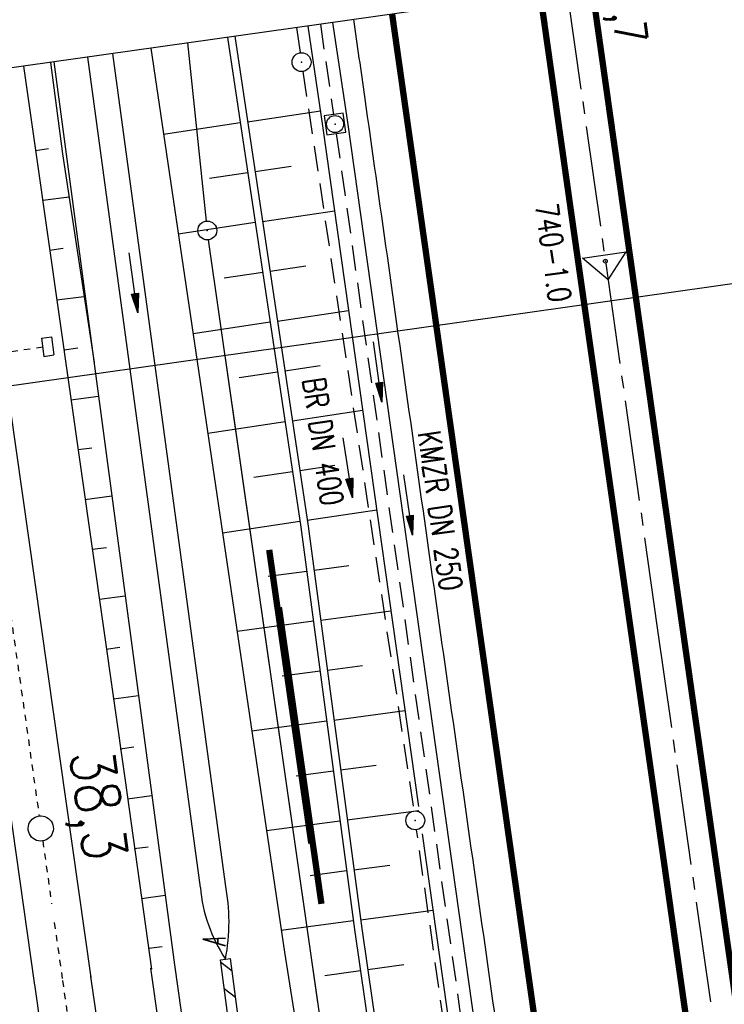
# Model space of a CAD drawing. Extents: x 446388 to 447135, y 445359 to 446567.
# Tile 76 of 80: x 446502 to 446558, y 446425 to 446503. Entities that reach past the tile are written whole.
import ezdxf
from ezdxf.enums import TextEntityAlignment as Align

# ---------------------------------------------------------------- set-up
doc = ezdxf.new("R2010")
doc.units = 0
doc.header["$LTSCALE"] = 2
doc.header["$MEASUREMENT"] = 0
for name, pattern in [('ACAD_ISO10W100W', [0.5, 0.25, -0.25]), ('ACHSE', [5.5, 4, -0.5, 0.5, -0.5]), ('AUSGEZOGEN', [0]), ('GEMARKBAB', [3.7, 2, -0.5, 0.1, -0.5, 0.1, -0.5]), ('GESTRICH-X2', [1.5, 1, -0.5]), ('STRICHLINIEX2', [0.5, 0.25, -0.25])]:
    doc.linetypes.add(name, pattern=pattern)
doc.layers.get('0').update_dxf_attribs({"linetype": 'AUSGEZOGEN'})
for name, color, linetype in [('201-GEMARKGRZ', 7, 'GEMARKBAB'), ('201-GRENZL-BAB', 7, 'AUSGEZOGEN'), ('201-GRENZP-BAB', 7, 'AUSGEZOGEN'), ('202-GEMARKGRZ', 7, 'GEMARKBAB'), ('202-GRENZL-BAB', 7, 'AUSGEZOGEN'), ('ACHSETOP', 250, 'ACHSE'), ('ANMERKUNG', 7, 'CONTINUOUS'), ('BOESCHG', 250, 'AUSGEZOGEN'), ('DB-Bahnachse', 7, 'CONTINUOUS'), ('DB-Böschungen', 15, 'CONTINUOUS'), ('DB-Gleisachse', 7, 'CONTINUOUS'), ('DB-GRABEN', 15, 'AUSGEZOGEN'), ('DB-Kabelanlagen', 15, 'CONTINUOUS'), ('FBRTOP', 250, 'AUSGEZOGEN'), ('HEKT_B', 250, 'CONTINUOUS'), ('KANAL', 7, 'GESTRICH-X2'), ('MULDE', 250, 'AUSGEZOGEN'), ('Netzknoten_PKT', 7, 'CONTINUOUS'), ('Netzknoten_PKT-NR', 7, 'CONTINUOUS'), ('Netzknoten_SIGNATUR', 7, 'CONTINUOUS'), ('PFEIL', 7, 'CONTINUOUS'), ('PFEILTOP', 200, 'AUSGEZOGEN'), ('Planeinteilung', 250, 'CONTINUOUS'), ('RAHMEN', 7, 'AUSGEZOGEN'), ('Rinne', 200, 'CONTINUOUS'), ('SCHSYMBOL', 200, 'AUSGEZOGEN'), ('TEXTO', 4, 'CONTINUOUS')]:
    doc.layers.add(name, color=color, linetype=linetype)
doc.styles.add('ROMANS', font='romans.shx', dxfattribs={"width": 0.8})

# ---------------------------------------------------------------- blocks, each defined once
blk = doc.blocks.new('GST')
at = {"color": 0}
blk.add_circle((0, 0), 0.75, dxfattribs=at)
blk.add_point((0, 0), dxfattribs=at)
blk = doc.blocks.new('10')
blk.add_blockref('GST', (0, 0))
blk = doc.blocks.new('20')
blk.add_lwpolyline([(-0.754, -0.751), (0.754, -0.751), (0.754, 0.75), (-0.754, 0.75)], close=True)
blk.add_circle((0, 0), 0.676)
blk.add_point((0, 0))
blk = doc.blocks.new('PFEIL2')
at = {"color": 0}
for p, q in [((0.88, 0.002), (-2.401, -0.012)), ((0.881, -0.271), (0.879, 0.276)), ((0.879, 0.276), (2.429, 0.009)), ((0.911, 0.27), (0.879, 0.265)), ((0.965, 0.261), (0.879, 0.246)), ((1.019, 0.252), (0.879, 0.228)), ((1.073, 0.242), (0.879, 0.209)), ((1.127, 0.233), (0.879, 0.191)), ((1.181, 0.224), (0.879, 0.172)), ((1.235, 0.214), (0.879, 0.154)), ((1.289, 0.205), (0.879, 0.135)), ((1.343, 0.196), (0.879, 0.117)), ((1.397, 0.187), (0.879, 0.098)), ((1.451, 0.177), (0.879, 0.08)), ((1.505, 0.168), (0.879, 0.061)), ((1.559, 0.159), (0.88, 0.043)), ((1.613, 0.149), (0.88, 0.024)), ((1.668, 0.14), (0.88, 0.006)), ((1.722, 0.131), (0.88, -0.013)), ((1.776, 0.121), (0.88, -0.031)), ((1.83, 0.112), (0.88, -0.05)), ((1.884, 0.103), (0.88, -0.068)), ((1.938, 0.094), (0.88, -0.087)), ((1.992, 0.084), (0.88, -0.105)), ((2.046, 0.075), (0.88, -0.124)), ((2.1, 0.066), (0.88, -0.142)), ((2.154, 0.056), (0.88, -0.161)), ((2.208, 0.047), (0.88, -0.179)), ((2.262, 0.038), (0.881, -0.198)), ((2.316, 0.029), (0.881, -0.216)), ((2.37, 0.019), (0.881, -0.235)), ((2.424, 0.01), (0.881, -0.253)), ((2.429, 0.009), (0.881, -0.271))]:
    blk.add_line(p, q, dxfattribs=at)
blk = doc.blocks.new('1135594')
blk.add_line((0, 297), (0, 0))
at = {"layer": 'RAHMEN'}
blk.add_line((25, 589), (25, 5), dxfattribs=at)
blk = doc.blocks.new('PKT')
at = {"color": 0}
blk.add_circle((0, 0), 0.15, dxfattribs=at)
blk.add_point((0, 0), dxfattribs=at)
blk = doc.blocks.new('Station_Netzknoten')
at = {"layer": 'Netzknoten_SIGNATUR'}
for p, q in [((-1.75, 0.5), (1.75, 0.5)), ((0, -1.5), (-1.75, 0.5)), ((0, -1.5), (1.75, 0.5))]:
    blk.add_line(p, q, dxfattribs=at)
blk.add_point((0, 0), dxfattribs=at)

msp = doc.modelspace()

# ---------------------------------------------------------------- linework, layer by layer
at = {"layer": '201-GEMARKGRZ', "const_width": 0.5, "flags": 128}
msp.add_lwpolyline([(446525.758, 446432.872), (446522.386, 446456.411)], dxfattribs=at)
at = {"layer": '201-GRENZL-BAB', "flags": 128}
for points in [[(446516.623, 446487.097), (446515.157, 446501.239)], [(446528.171, 446406.267), (446516.806, 446485.608)]]:
    msp.add_lwpolyline(points, dxfattribs=at)
at = {"layer": '202-GEMARKGRZ', "const_width": 0.5, "flags": 128}
msp.add_lwpolyline([(446524.949, 446437.678), (446521.61, 446460.986)], dxfattribs=at)
at = {"layer": '202-GRENZL-BAB', "flags": 128}
msp.add_lwpolyline([(446564.494, 446152.692), (446518.124, 446476.409)], dxfattribs=at)
at = {"layer": 'ACHSETOP'}
msp.add_lwpolyline([(446545.228, 446505.501), (446552.414, 446454.803), (446566.447, 446355.792), (446583.989, 446232.029), (446601.53, 446108.266), (446619.072, 445984.503), (446643.63, 445811.235), (446657.663, 445712.224), (446689.238, 445489.451), (446703.271, 445390.44), (446704.505, 445381.732)], dxfattribs=at)
at = {"layer": 'BOESCHG'}
for p, q in [((446519.902, 446494.98), (446525.67, 446495.842)), ((446513.228, 446494.002), (446519.319, 446494.913)), ((446519.317, 446494.913), (446519.319, 446494.913)), ((446520.494, 446491.024), (446523.365, 446491.453)), ((446516.862, 446490.501), (446519.911, 446490.957)), ((446519.91, 446490.957), (446519.911, 446490.957)), ((446521.086, 446487.068), (446526.795, 446487.922)), ((446514.397, 446486.088), (446520.502, 446487.001)), ((446520.501, 446487.001), (446520.502, 446487.001)), ((446518.038, 446482.588), (446521.094, 446483.045)), ((446521.093, 446483.045), (446521.094, 446483.045)), ((446521.677, 446483.112), (446524.515, 446483.536)), ((446522.269, 446479.156), (446527.91, 446479.999)), ((446515.567, 446478.174), (446521.686, 446479.089)), ((446521.684, 446479.089), (446521.686, 446479.089)), ((446519.215, 446474.675), (446522.278, 446475.133)), ((446522.277, 446475.133), (446522.278, 446475.133)), ((446522.861, 446475.2), (446525.664, 446475.619)), ((446523.453, 446471.244), (446529.025, 446472.077)), ((446516.736, 446470.26), (446522.87, 446471.178)), ((446522.868, 446471.177), (446522.87, 446471.178)), ((446520.391, 446466.762), (446523.461, 446467.222)), ((446523.46, 446467.221), (446523.461, 446467.222)), ((446524.045, 446467.288), (446526.814, 446467.702)), ((446524.636, 446463.332), (446530.141, 446464.155)), ((446517.906, 446462.346), (446524.053, 446463.266)), ((446524.051, 446463.265), (446524.053, 446463.266)), ((446525.172, 446459.368), (446527.941, 446459.736)), ((446521.532, 446458.895), (446524.589, 446459.302)), ((446524.588, 446459.301), (446524.589, 446459.302)), ((446525.699, 446455.403), (446531.269, 446456.144)), ((446519.061, 446454.531), (446525.116, 446455.337)), ((446525.114, 446455.336), (446525.116, 446455.337)), ((446526.227, 446451.438), (446529.027, 446451.81)), ((446522.645, 446450.972), (446525.644, 446451.371)), ((446525.643, 446451.371), (446525.644, 446451.371)), ((446526.754, 446447.473), (446532.384, 446448.222)), ((446520.231, 446446.616), (446526.171, 446447.406)), ((446526.169, 446447.406), (446526.171, 446447.406)), ((446527.282, 446443.507), (446530.112, 446443.884)), ((446523.757, 446443.05), (446526.699, 446443.441)), ((446526.698, 446443.441), (446526.699, 446443.441)), ((446527.809, 446439.542), (446533.5, 446440.299)), ((446521.4, 446438.701), (446527.226, 446439.476)), ((446527.224, 446439.476), (446527.226, 446439.476)), ((446528.337, 446435.577), (446531.197, 446435.958)), ((446524.87, 446435.127), (446527.754, 446435.511)), ((446527.753, 446435.511), (446527.754, 446435.511)), ((446528.864, 446431.612), (446534.615, 446432.377)), ((446522.57, 446430.786), (446528.281, 446431.546)), ((446528.279, 446431.546), (446528.281, 446431.546)), ((446529.428, 446427.652), (446532.296, 446428.066)), ((446526.016, 446427.178), (446528.845, 446427.586)), ((446528.844, 446427.586), (446528.845, 446427.586))]:
    msp.add_line(p, q, dxfattribs=at)
for points in [[(446625.917, 446116.395, -0.000878), (446621.67, 446145.992, -0.000254), (446615.925, 446186.677, -0.000386), (446612.181, 446213.443, -0.001491), (446608.016, 446244.056, 0.001346), (446603.412, 446277.962, 0.00065), (446598.21, 446315.159, 0.000714), (446593.385, 446348.991, 0.000748), (446588.683, 446381.284, -0.000783), (446584.193, 446412.133, -0.000341), (446583.074, 446419.941, -0.000068), (446577.52, 446458.945, -0.001453), (446575.649, 446472.373, 0.000229), (446570.625, 446509.1, 0.008524)], [(446518.305, 446501.685), (446524.125, 446462.778), (446528.373, 446430.849), (446535.958, 446378.312), (446541.105, 446341.386), (446544.692, 446289.887), (446549.645, 446250.914), (446555.946, 446206.569), (446561.843, 446164.276), (446568.221, 446118.013), (446572.872, 446085.753, 0.000201), (446572.872, 446085.753), (446579.921, 446037.139), (446587.407, 445984.893), (446591.432, 445950.432)]]:
    msp.add_lwpolyline(points, format="xyb", dxfattribs=at)
for points in [[(446518.888, 446501.767), (446524.708, 446462.862), (446528.956, 446430.929), (446536.541, 446378.396), (446541.689, 446341.457), (446545.278, 446289.936), (446550.229, 446250.99), (446556.529, 446206.651), (446562.426, 446164.357), (446568.804, 446118.094), (446573.455, 446085.837), (446580.504, 446037.223), (446587.99, 445984.973), (446592.017, 445950.5)], [(446512.22, 446500.822), (446522.83, 446429.027), (446530.896, 446377.981), (446534.541, 446353.284), (446536.632, 446331.21), (446537.619, 446307.053), (446536.747, 446285.223)], [(446504.523, 446499.731), (446514.099, 446428.03), (446521.494, 446375.421), (446529.959, 446318.869), (446533.831, 446284.278)]]:
    msp.add_lwpolyline(points, dxfattribs=at)
at = {"layer": 'DB-Bahnachse', "linetype": 'ACAD_ISO10W100W'}
for p, q in [((446495.059, 446498.39), (446503.355, 446439.856)), ((446503.636, 446437.876), (446504.344, 446432.881)), ((446504.555, 446431.389), (446505.216, 446426.73)), ((446505.21, 446426.793), (446506.953, 446414.496))]:
    msp.add_line(p, q, dxfattribs=at)
at = {"layer": 'DB-Bahnachse', "linetype": 'Continuous'}
msp.add_ellipse((446503.482, 446438.864), major_axis=(0.991, 0.136), ratio=1, start_param=-0.0007965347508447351, end_param=6.282388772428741, dxfattribs=at)
at = {"layer": 'DB-Böschungen', "linetype": 'Continuous'}
for p, q in [((446502.121, 446499.391), (446503.134, 446492.167)), ((446504.244, 446499.692), (446505.216, 446492.446)), ((446504.244, 446499.692), (446505.216, 446492.446)), ((446503.061, 446492.712), (446504.102, 446492.852)), ((446503.134, 446492.167), (446506.656, 446467.415)), ((446505.216, 446492.446), (446507.71, 446475.87)), ((446505.216, 446492.446), (446507.71, 446475.87)), ((446503.643, 446488.754), (446505.724, 446489.033)), ((446504.174, 446484.79), (446505.265, 446484.936)), ((446504.756, 446480.832), (446506.887, 446481.118)), ((446505.337, 446476.874), (446506.427, 446477.02)), ((446505.869, 446472.91), (446508.066, 446473.204)), ((446506.45, 446468.952), (446507.54, 446469.098)), ((446506.656, 446467.415), (446510.178, 446442.664)), ((446506.982, 446464.987), (446509.125, 446465.275)), ((446507.563, 446461.029), (446508.703, 446461.182)), ((446508.145, 446457.072), (446510.184, 446457.345)), ((446508.676, 446453.107), (446509.767, 446453.253)), ((446509.258, 446449.149), (446511.243, 446449.415)), ((446509.79, 446445.185), (446510.88, 446445.331)), ((446510.178, 446442.664), (446512.278, 446427.694)), ((446510.371, 446441.227), (446512.302, 446441.486)), ((446510.903, 446437.262), (446511.993, 446437.409)), ((446511.484, 446433.305), (446513.361, 446433.556)), ((446512.065, 446429.347), (446513.106, 446429.486))]:
    msp.add_line(p, q, dxfattribs=at)
at = {"layer": 'DB-Gleisachse', "linetype": 'Continuous'}
for p, q in [((446497.287, 446498.706), (446507.445, 446427.033)), ((446492.831, 446498.074), (446502.986, 446426.428)), ((446502.982, 446426.478), (446544.706, 446132.093)), ((446507.438, 446427.109), (446549.159, 446132.741))]:
    msp.add_line(p, q, dxfattribs=at)
at = {"layer": 'DB-GRABEN', "linetype": 'Continuous'}
msp.add_line((446512.201, 446427.772), (446517.1, 446393.125), dxfattribs=at)
at = {"layer": 'DB-Kabelanlagen', "linetype": 'Continuous'}
for p, q in [((446503.533, 446477.788), (446504.325, 446477.9)), ((446503.533, 446477.788), (446503.737, 446476.352)), ((446504.325, 446477.9), (446504.529, 446476.465)), ((446503.737, 446476.352), (446504.529, 446476.465))]:
    msp.add_line(p, q, dxfattribs=at)
at = {"layer": 'DB-Kabelanlagen', "linetype": 'STRICHLINIEX2'}
msp.add_line((446503.635, 446477.07), (446492.729, 446475.524), dxfattribs=at)
at = {"layer": 'FBRTOP'}
for points in [[(446586.887, 446089.829, 0.000001), (446588.957, 446075.27, 0.000001), (446590.43, 446064.906, 0.000008), (446592.183, 446052.577, -0.000007), (446593.936, 446040.247, -0.00042)], [(446528.304, 446503.102, -0.000042), (446529.171, 446496.981, -0.000078), (446530.961, 446484.332, -0.000126), (446532.704, 446471.972, 0.000318), (446534.448, 446459.612, 0.000352), (446536.201, 446447.304, -0.000226), (446537.954, 446434.996, -0.000087), (446539.699, 446422.686, 0.000147), (446541.445, 446410.375, 0.000055), (446543.68, 446394.659, 0.000096), (446544.967, 446385.627, 0.000041), (446546.74, 446373.214, -0.000018), (446548.512, 446360.8, -0.000019), (446550.805, 446344.733, -0.000035)], [(446566.966, 446230.666, -0.000005), (446569.439, 446213.123, -0.000025)]]:
    msp.add_lwpolyline(points, format="xyb", dxfattribs=at)
at = {"layer": 'FBRTOP', "const_width": 0.5, "flags": 128}
msp.add_lwpolyline([(446543.112, 446505.201), (446545.748, 446486.556), (446552.858, 446436.779), (446559.823, 446387.724), (446566.885, 446338.108), (446573.771, 446289.635), (446580.746, 446240.241), (446587.914, 446189.717), (446594.854, 446140.825), (446601.728, 446092.103), (446608.815, 446042.03), (446615.846, 445992.42), (446622.77, 445943.678), (446629.777, 445894.145), (446636.772, 445844.7), (446643.697, 445796.011), (446650.718, 445746.153), (446654.062, 445722.676), (446657.67, 445696.946), (446664.652, 445647.751), (446669.823, 445611.375), (446669.853, 445611.112)], dxfattribs=at)
at = {"layer": 'FBRTOP', "const_width": 0.5}
for points in [[(446547.216, 446505.783, 0.000006), (446553.254, 446463.012, 0.000305), (446555.619, 446446.331, 0.000154), (446560.332, 446413.316)], [(446531.367, 446503.536), (446538.553, 446452.838, -0.000002), (446545.569, 446403.333, 0.000001), (446552.586, 446353.827, 0.000002), (446561.357, 446291.946, -0.000002), (446570.128, 446230.064, -0.000002), (446578.898, 446168.183, 0.000003), (446587.669, 446106.301, 0.000001), (446596.44, 446044.42, -0.000002), (446605.211, 445982.538, 0), (446618.474, 445888.956, 0), (446629.769, 445809.27), (446643.802, 445710.259, 0.000002), (446659.589, 445598.873, -0.000002), (446675.377, 445487.486), (446689.41, 445388.475, 0.000001), (446690.644, 445379.768, 0)]]:
    msp.add_lwpolyline(points, format="xyb", dxfattribs=at)
at = {"layer": 'KANAL'}
for p, q in [((446523.788, 446502.462), (446524.063, 446500.469)), ((446525.672, 446502.729), (446526.719, 446495.531)), ((446524.281, 446498.969), (446533.094, 446440.25)), ((446526.938, 446494.063), (446537.125, 446421.656))]:
    msp.add_line(p, q, dxfattribs=at)
at = {"layer": 'KANAL', "flags": 128}
msp.add_lwpolyline([(446541.738, 446378.692), (446533.309, 446438.763)], dxfattribs=at)
at = {"layer": 'MULDE'}
for points in [[(446524.665, 446502.586), (446525.846, 446494.657), (446533.455, 446440.617)], [(446526.645, 446502.867), (446527.826, 446494.943), (446538.227, 446421.07), (446546.758, 446361.87), (446549.431, 446340.596), (446555.203, 446302.692), (446563.425, 446243.188), (446572.197, 446183.493), (446580.677, 446123.392), (446589.024, 446063.406), (446597.209, 446005.842), (446599.465, 445988.613)], [(446516.152, 446434.179), (446507.223, 446500.114)], [(446518.134, 446434.447), (446509.203, 446500.395)], [(446533.762, 446438.435), (446536.247, 446420.788), (446544.776, 446361.602), (446547.449, 446340.32), (446550.943, 446317.38)]]:
    msp.add_lwpolyline(points, dxfattribs=at)
for centre, radius, start, end in [((446502.868, 446431.456), 15.557, 349.01004, 11.08702), ((446528.206, 446435.198), 12.097, 184.83131, 213.67473)]:
    msp.add_arc(centre, radius, start, end, dxfattribs=at)
at = {"layer": 'PFEILTOP'}
for p, q in [((446517.767, 446428.254), (446518.664, 446427.565)), ((446518.043, 446426.151), (446518.941, 446425.462))]:
    msp.add_line(p, q, dxfattribs=at)
at = {"layer": 'Rinne', "flags": 128}
msp.add_lwpolyline([(446517.742, 446428.438), (446518.536, 446428.542)], dxfattribs=at)
msp.add_lwpolyline([(446581.438, 445945.176), (446544.66, 446205.86), (446534.316, 446282.996), (446532.172, 446319.095), (446524.634, 446376.03, -0.000215), (446524.634, 446376.03), (446517.742, 446428.438)], format="xyb", dxfattribs=at)
at = {"layer": 'Rinne'}
msp.add_lwpolyline([(446535.112, 446283.072), (446532.968, 446319.171), (446525.428, 446376.134), (446518.536, 446428.542)], dxfattribs=at)

# ---------------------------------------------------------------- block references
at = {"layer": '201-GRENZP-BAB', "rotation": 277.4163262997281}
msp.add_blockref('GST', (446516.7, 446486.35), dxfattribs=at)
at = {"layer": 'Netzknoten_PKT'}
msp.add_blockref('PKT', (446548.289, 446483.908), dxfattribs=at)
at = {"layer": 'Netzknoten_SIGNATUR', "rotation": 8.200787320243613}
msp.add_blockref('Station_Netzknoten', (446548.289, 446483.908), dxfattribs=at)
at = {"layer": 'PFEIL'}
for p, rotation in [((446527.842, 446467.516), 278.5247000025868), ((446532.641, 446464.563), 278.0145000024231)]:
    msp.add_blockref('PFEIL2', p, dxfattribs=dict(at, rotation=rotation))
at = {"layer": 'PFEILTOP'}
for p, rotation in [((446510.836, 446482.201), 277.9736436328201), ((446530.226, 446475.132), 277.5982828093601)]:
    msp.add_blockref('PFEIL2', p, dxfattribs=dict(at, rotation=rotation))
at = {"layer": 'Planeinteilung', "linetype": 'Continuous', "rotation": 278.0670474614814}
msp.add_blockref('1135594', (446387.842, 446483.194), dxfattribs=at)
at = {"layer": 'SCHSYMBOL', "rotation": 278.0671}
for name, p in [('10', (446524.18, 446499.716)), ('20', (446526.836, 446494.8)), ('10', (446533.205, 446439.506))]:
    msp.add_blockref(name, p, dxfattribs=at)

# ---------------------------------------------------------------- texts
at = {"layer": 'ANMERKUNG', "style": 'ROMANS', "oblique": 7, "width": 0.5}
msp.add_text('A', height=1.8, rotation=90, dxfattribs=at).set_placement((446518.139, 446429.49))
at = {"layer": 'DB-Bahnachse', "linetype": 'Continuous', "style": 'ROMANS', "oblique": 0, "width": 0.8337}
msp.add_text('38,3', height=3.5, rotation=277.77, dxfattribs=at).set_placement((446505.766, 446444.82))
at = {"layer": 'HEKT_B', "style": 'ROMANS', "width": 0.8}
msp.add_text('408,7', height=2.5, rotation=278.0671, dxfattribs=at).set_placement((446548.094, 446508.719))
at = {"layer": 'Netzknoten_PKT-NR', "style": 'ROMANS', "width": 0.75}
msp.add_text('740-1.0', height=1.8, rotation=278.05891, dxfattribs=at).set_placement((446543.82, 446480.559), align=Align.RIGHT)
at = {"layer": 'TEXTO', "style": 'ROMANS', "width": 0.75}
for s, rotation, p in [('BR DN 400', 278.5247, (446524.995, 446469.459)), ('KMZR DN 250', 278.0145, (446534.293, 446463.971))]:
    msp.add_text(s, height=1.8, rotation=rotation, dxfattribs=at).set_placement(p, align=Align.CENTER)

doc.saveas('drawing.dxf')
